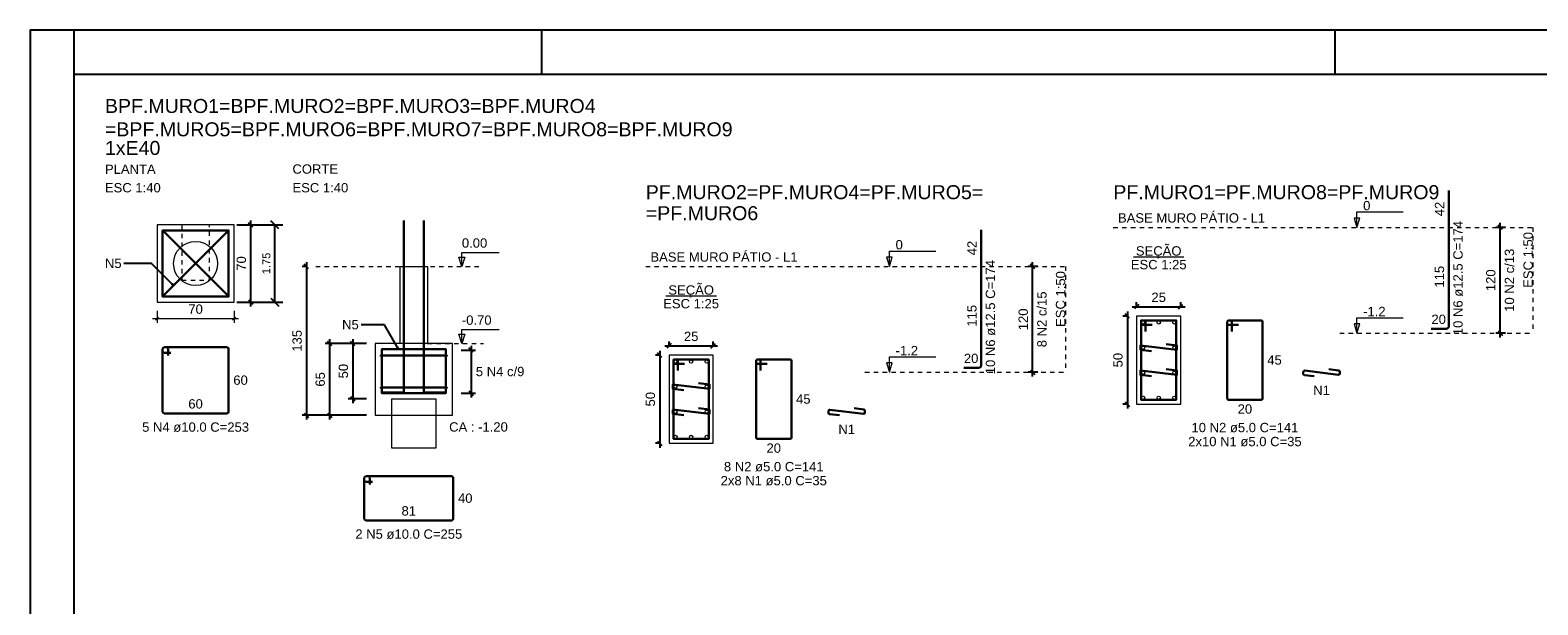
# Model space of a CAD drawing. Header units: millimetres. Extents: x 10 to 1250, y -62 to 528.
# Tile 128 of 256: x 233 to 267, y 115 to 128. Entities that reach past the tile are written whole.
import ezdxf

# ---------------------------------------------------------------- set-up
doc = ezdxf.new("R2010")
doc.units = ezdxf.units.MM
doc.header["$LTSCALE"] = 0.05
doc.linetypes.add('DOT', pattern=[6.35, 0, -6.35])
doc.linetypes.add('ESTILO_TQS_0002', pattern=[0.4, 0.1, -0.3])
for name, color, linetype, lineweight in [('Descrição da armadura', 7, 'Continuous', 5), ('DT-Barras na forma', 2, 'Continuous', 30), ('DT-Barras no corte', 5, 'Continuous', 5), ('DT-Barras rebatidas', 2, 'Continuous', 30), ('DT-Cotas', 9, 'Continuous', 5), ('DT-Forma', 5, 'Continuous', 5), ('DT-Pontilhado', 9, 'DOT', 5), ('DT-Textos', 7, 'Continuous', 5), ('DT-Título', 3, 'Continuous', 20), ('Textos armaduras', 7, 'Continuous', 5)]:
    doc.layers.add(name, color=color, linetype=linetype, lineweight=lineweight)
doc.layers.add('FOLHA_PADRÃO', color=7, linetype='Continuous')
doc.styles.add('Arial', font='arial.ttf')
doc.styles.get("Standard").update_dxf_attribs({"font": 'arial.ttf'})
doc.dimstyles.get("Standard").update_dxf_attribs({"dimtxt": 0.18, "dimasz": 0.18, "dimexe": 0.18, "dimexo": 0.0625, "dimgap": 0.1, "dimtad": 1, "dimzin": 0, "dimdsep": 46, "dimtxsty": 'Standard', "dimblk": 'OBLIQUE', "dimcen": 0.1, "dimadec": 0, "dimazin": 0, "dimtfac": 1, "dimtofl": 0, "dimtmove": 0, "dimatfit": 3, "dimldrblk": 'OBLIQUE', "dimfxl": 1, "dimtolj": 1, "dimtzin": 0, "dimarcsym": 1})
doc.dimstyles.new('UM_25.000000', dxfattribs={"dimtxt": 0.18, "dimasz": 0.1, "dimexe": 0.1, "dimexo": 0.2, "dimgap": 0, "dimtad": 1, "dimtih": 1, "dimtoh": 1, "dimdec": 1, "dimlfac": 25, "dimzin": 0, "dimdsep": 46, "dimtxsty": 'Standard', "dimcen": 0.09, "dimdle": 0.1, "dimadec": 1, "dimazin": 2, "dimtfac": 1, "dimtdec": 4, "dimtofl": 0, "dimtmove": 0, "dimatfit": 3, "dimfxl": 1, "dimtolj": 1, "dimarcsym": 0})
doc.dimstyles.new('UM_40.000000', dxfattribs={"dimtxt": 0.18, "dimasz": 0.1, "dimexe": 0.1, "dimexo": 0.2, "dimgap": 0, "dimtad": 1, "dimtih": 1, "dimtoh": 1, "dimdec": 1, "dimlfac": 40, "dimzin": 0, "dimdsep": 46, "dimtxsty": 'Standard', "dimcen": 0.09, "dimdle": 0.1, "dimadec": 1, "dimazin": 2, "dimtfac": 1, "dimtdec": 4, "dimtofl": 0, "dimtmove": 0, "dimatfit": 3, "dimfxl": 1, "dimtolj": 1, "dimarcsym": 0})
doc.dimstyles.new('UM_50.000000', dxfattribs={"dimtxt": 0.18, "dimasz": 0.1, "dimexe": 0.1, "dimexo": 0.2, "dimgap": 0.1, "dimtad": 1, "dimdec": 1, "dimlfac": 50, "dimzin": 0, "dimdsep": 46, "dimtxsty": 'Standard', "dimblk": 'OBLIQUE', "dimcen": 0.09, "dimdle": 0.1, "dimadec": 1, "dimazin": 2, "dimtfac": 1, "dimtdec": 1, "dimtofl": 0, "dimtmove": 0, "dimatfit": 3, "dimldrblk": 'OBLIQUE', "dimfxl": 1, "dimtolj": 1, "dimarcsym": 1})

# ---------------------------------------------------------------- blocks, each defined once
blk = doc.blocks.new('_Oblique')
at = {"color": 0, "linetype": 'ByBlock', "lineweight": -2}
blk.add_line((-0.5, -0.5), (0.5, 0.5), dxfattribs=at)
blk = doc.blocks.new('*D672')
at = {"layer": 'Defpoints', "color": 0, "transparency": 16777216}
for p in [(247.624, 120.558), (247.412, 118.558), (247.624, 118.558)]:
    blk.add_point(p, dxfattribs=at)
at = {"layer": 'DT-Cotas', "color": 0, "lineweight": -2, "transparency": 16777216}
for p, q in [((247.424, 120.558), (247.312, 120.558)), ((247.412, 120.658), (247.412, 118.458)), ((247.424, 118.558), (247.312, 118.558))]:
    blk.add_line(p, q, dxfattribs=at)
at = {"layer": 'DT-Cotas', "color": 0, "lineweight": -2, "transparency": 16777216, "xscale": 0.1, "yscale": 0.1, "zscale": 0.1}
for p, rotation in [((247.412, 120.558), 90), ((247.412, 118.558), 270)]:
    blk.add_blockref('_Oblique', p, dxfattribs=dict(at, rotation=rotation))
at = {"layer": 'DT-Cotas', "transparency": 16777216, "insert": (247.2, 119.558), "char_height": 0.2118, "attachment_point": 5, "rotation": 90, "style": 'Arial'}
blk.add_mtext('\\A1;50', dxfattribs=at)
blk = doc.blocks.new('*D673')
at = {"layer": 'Defpoints', "color": 0, "transparency": 16777216}
for p in [(248.624, 120.77), (247.624, 120.558), (248.624, 120.558)]:
    blk.add_point(p, dxfattribs=at)
at = {"layer": 'DT-Cotas', "color": 0, "lineweight": -2, "transparency": 16777216}
for p, q in [((247.524, 120.77), (248.724, 120.77)), ((247.624, 120.758), (247.624, 120.87)), ((248.624, 120.758), (248.624, 120.87))]:
    blk.add_line(p, q, dxfattribs=at)
at = {"layer": 'DT-Cotas', "color": 0, "lineweight": -2, "transparency": 16777216, "xscale": 0.1, "yscale": 0.1, "zscale": 0.1, "rotation": 180}
blk.add_blockref('_Oblique', (247.624, 120.77), dxfattribs=at)
at = {"layer": 'DT-Cotas', "color": 0, "lineweight": -2, "transparency": 16777216, "xscale": 0.1, "yscale": 0.1, "zscale": 0.1}
blk.add_blockref('_Oblique', (248.624, 120.77), dxfattribs=at)
at = {"layer": 'DT-Cotas', "transparency": 16777216, "insert": (248.124, 120.982), "char_height": 0.2118, "attachment_point": 5, "rotation": 0.0057, "style": 'Arial'}
blk.add_mtext('\\A1;25', dxfattribs=at)
blk = doc.blocks.new('*D674')
at = {"layer": 'Defpoints', "color": 0, "transparency": 16777216}
for p in [(255.872, 122.57), (256.19, 122.57), (256.19, 120.17)]:
    blk.add_point(p, dxfattribs=at)
at = {"layer": 'DT-Cotas', "color": 0, "lineweight": -2, "transparency": 16777216}
for p, q in [((255.99, 122.57), (255.772, 122.57)), ((255.872, 120.07), (255.872, 122.67)), ((255.99, 120.17), (255.772, 120.17))]:
    blk.add_line(p, q, dxfattribs=at)
at = {"layer": 'DT-Cotas', "color": 0, "lineweight": -2, "transparency": 16777216, "xscale": 0.1, "yscale": 0.1, "zscale": 0.1}
for p, rotation in [((255.872, 122.57), 90), ((255.872, 120.17), 270)]:
    blk.add_blockref('_Oblique', p, dxfattribs=dict(at, rotation=rotation))
blk = doc.blocks.new('*D675')
at = {"layer": 'Defpoints', "color": 0, "transparency": 16777216}
for p in [(255.872, 122.57), (256.19, 122.57), (256.19, 120.17)]:
    blk.add_point(p, dxfattribs=at)
at = {"layer": 'DT-Cotas', "color": 0, "lineweight": -2, "transparency": 16777216}
for p, q in [((255.99, 122.57), (255.772, 122.57)), ((255.872, 120.07), (255.872, 122.67)), ((255.99, 120.17), (255.772, 120.17))]:
    blk.add_line(p, q, dxfattribs=at)
at = {"layer": 'DT-Cotas', "color": 0, "lineweight": -2, "transparency": 16777216, "xscale": 0.1, "yscale": 0.1, "zscale": 0.1}
for p, rotation in [((255.872, 122.57), 90), ((255.872, 120.17), 270)]:
    blk.add_blockref('_Oblique', p, dxfattribs=dict(at, rotation=rotation))
blk = doc.blocks.new('*D679')
at = {"layer": 'Defpoints', "color": 0, "transparency": 16777216}
for p in [(258.231, 121.445), (258.02, 119.445), (258.231, 119.445)]:
    blk.add_point(p, dxfattribs=at)
at = {"layer": 'DT-Cotas', "color": 0, "lineweight": -2, "transparency": 16777216}
for p, q in [((258.031, 121.445), (257.92, 121.445)), ((258.02, 121.545), (258.02, 119.345)), ((258.031, 119.445), (257.92, 119.445))]:
    blk.add_line(p, q, dxfattribs=at)
at = {"layer": 'DT-Cotas', "color": 0, "lineweight": -2, "transparency": 16777216, "xscale": 0.1, "yscale": 0.1, "zscale": 0.1}
for p, rotation in [((258.02, 121.445), 90), ((258.02, 119.445), 270)]:
    blk.add_blockref('_Oblique', p, dxfattribs=dict(at, rotation=rotation))
at = {"layer": 'DT-Cotas', "transparency": 16777216, "insert": (257.808, 120.445), "char_height": 0.2118, "attachment_point": 5, "rotation": 90, "style": 'Arial'}
blk.add_mtext('\\A1;50', dxfattribs=at)
blk = doc.blocks.new('*D680')
at = {"layer": 'Defpoints', "color": 0, "transparency": 16777216}
for p in [(258.231, 121.445), (259.231, 121.657), (259.231, 121.445)]:
    blk.add_point(p, dxfattribs=at)
at = {"layer": 'DT-Cotas', "color": 0, "lineweight": -2, "transparency": 16777216}
for p, q in [((258.131, 121.657), (259.331, 121.657)), ((258.231, 121.645), (258.231, 121.757)), ((259.231, 121.645), (259.231, 121.757))]:
    blk.add_line(p, q, dxfattribs=at)
at = {"layer": 'DT-Cotas', "color": 0, "lineweight": -2, "transparency": 16777216, "xscale": 0.1, "yscale": 0.1, "zscale": 0.1, "rotation": 180}
blk.add_blockref('_Oblique', (258.231, 121.657), dxfattribs=at)
at = {"layer": 'DT-Cotas', "color": 0, "lineweight": -2, "transparency": 16777216, "xscale": 0.1, "yscale": 0.1, "zscale": 0.1}
blk.add_blockref('_Oblique', (259.231, 121.657), dxfattribs=at)
at = {"layer": 'DT-Cotas', "transparency": 16777216, "insert": (258.731, 121.869), "char_height": 0.2118, "attachment_point": 5, "rotation": 0.0057, "style": 'Arial'}
blk.add_mtext('\\A1;25', dxfattribs=at)
blk = doc.blocks.new('*D681')
at = {"layer": 'Defpoints', "color": 0, "transparency": 16777216}
for p in [(266.48, 123.457), (266.798, 123.457), (266.798, 121.057)]:
    blk.add_point(p, dxfattribs=at)
at = {"layer": 'DT-Cotas', "color": 0, "lineweight": -2, "transparency": 16777216}
for p, q in [((266.48, 120.957), (266.48, 123.557)), ((266.598, 123.457), (266.38, 123.457)), ((266.598, 121.057), (266.38, 121.057))]:
    blk.add_line(p, q, dxfattribs=at)
at = {"layer": 'DT-Cotas', "color": 0, "lineweight": -2, "transparency": 16777216, "xscale": 0.1, "yscale": 0.1, "zscale": 0.1}
for p, rotation in [((266.48, 123.457), 90), ((266.48, 121.057), 270)]:
    blk.add_blockref('_Oblique', p, dxfattribs=dict(at, rotation=rotation))
blk = doc.blocks.new('*D682')
at = {"layer": 'Defpoints', "color": 0, "transparency": 16777216}
for p in [(266.48, 123.457), (266.798, 123.457), (266.798, 121.057)]:
    blk.add_point(p, dxfattribs=at)
at = {"layer": 'DT-Cotas', "color": 0, "lineweight": -2, "transparency": 16777216}
for p, q in [((266.48, 120.957), (266.48, 123.557)), ((266.598, 123.457), (266.38, 123.457)), ((266.598, 121.057), (266.38, 121.057))]:
    blk.add_line(p, q, dxfattribs=at)
at = {"layer": 'DT-Cotas', "color": 0, "lineweight": -2, "transparency": 16777216, "xscale": 0.1, "yscale": 0.1, "zscale": 0.1}
for p, rotation in [((266.48, 123.457), 90), ((266.48, 121.057), 270)]:
    blk.add_blockref('_Oblique', p, dxfattribs=dict(at, rotation=rotation))
blk = doc.blocks.new('*D683')
at = {"layer": 'Defpoints', "color": 0, "transparency": 16777216}
for p in [(237.756, 123.513), (238.131, 123.513), (237.756, 121.763)]:
    blk.add_point(p, dxfattribs=at)
at = {"layer": 'DT-Cotas', "color": 0, "lineweight": -2, "transparency": 16777216}
for p, q in [((237.956, 123.513), (238.231, 123.513)), ((238.131, 121.663), (238.131, 123.613)), ((237.956, 121.763), (238.231, 121.763))]:
    blk.add_line(p, q, dxfattribs=at)
at = {"layer": 'DT-Cotas', "color": 0, "lineweight": -2, "transparency": 16777216, "xscale": 0.1, "yscale": 0.1, "zscale": 0.1}
for p, rotation in [((238.131, 123.513), 90), ((238.131, 121.763), 270)]:
    blk.add_blockref('_Oblique', p, dxfattribs=dict(at, rotation=rotation))
at = {"layer": 'DT-Cotas', "transparency": 16777216, "insert": (237.92, 122.638), "char_height": 0.2118, "attachment_point": 5, "rotation": 90, "style": 'Arial'}
blk.add_mtext('\\A1;70', dxfattribs=at)
blk = doc.blocks.new('*D684')
at = {"layer": 'Defpoints', "color": 0, "transparency": 16777216}
for p in [(240.958, 120.82), (240.446, 119.57), (240.958, 119.57)]:
    blk.add_point(p, dxfattribs=at)
at = {"layer": 'DT-Cotas', "color": 0, "lineweight": -2, "transparency": 16777216}
for p, q in [((240.758, 120.82), (240.346, 120.82)), ((240.446, 120.92), (240.446, 119.47)), ((240.758, 119.57), (240.346, 119.57))]:
    blk.add_line(p, q, dxfattribs=at)
at = {"layer": 'DT-Cotas', "color": 0, "lineweight": -2, "transparency": 16777216, "xscale": 0.1, "yscale": 0.1, "zscale": 0.1}
for p, rotation in [((240.446, 120.82), 90), ((240.446, 119.57), 270)]:
    blk.add_blockref('_Oblique', p, dxfattribs=dict(at, rotation=rotation))
at = {"layer": 'DT-Cotas', "transparency": 16777216, "insert": (240.235, 120.195), "char_height": 0.2118, "attachment_point": 5, "rotation": 90, "style": 'Arial'}
blk.add_mtext('\\A1;50', dxfattribs=at)
blk = doc.blocks.new('*D685')
at = {"layer": 'Defpoints', "color": 0, "transparency": 16777216}
for p in [(240.958, 120.82), (239.921, 119.195), (240.958, 119.195)]:
    blk.add_point(p, dxfattribs=at)
at = {"layer": 'DT-Cotas', "color": 0, "lineweight": -2, "transparency": 16777216}
for p, q in [((240.758, 120.82), (239.821, 120.82)), ((239.921, 120.92), (239.921, 119.095)), ((240.758, 119.195), (239.821, 119.195))]:
    blk.add_line(p, q, dxfattribs=at)
at = {"layer": 'DT-Cotas', "color": 0, "lineweight": -2, "transparency": 16777216, "xscale": 0.1, "yscale": 0.1, "zscale": 0.1}
for p, rotation in [((239.921, 120.82), 90), ((239.921, 119.195), 270)]:
    blk.add_blockref('_Oblique', p, dxfattribs=dict(at, rotation=rotation))
at = {"layer": 'DT-Cotas', "transparency": 16777216, "insert": (239.71, 120.008), "char_height": 0.2118, "attachment_point": 5, "rotation": 90, "style": 'Arial'}
blk.add_mtext('\\A1;65', dxfattribs=at)
blk = doc.blocks.new('*D686')
at = {"layer": 'Defpoints', "color": 0, "transparency": 16777216}
for p in [(239.608, 122.57), (239.396, 119.195), (240.958, 119.195)]:
    blk.add_point(p, dxfattribs=at)
at = {"layer": 'DT-Cotas', "color": 0, "lineweight": -2, "transparency": 16777216}
for p, q in [((239.408, 122.57), (239.296, 122.57)), ((239.396, 122.67), (239.396, 119.095)), ((240.758, 119.195), (239.296, 119.195))]:
    blk.add_line(p, q, dxfattribs=at)
at = {"layer": 'DT-Cotas', "color": 0, "lineweight": -2, "transparency": 16777216, "xscale": 0.1, "yscale": 0.1, "zscale": 0.1}
for p, rotation in [((239.396, 122.57), 90), ((239.396, 119.195), 270)]:
    blk.add_blockref('_Oblique', p, dxfattribs=dict(at, rotation=rotation))
at = {"layer": 'DT-Cotas', "transparency": 16777216, "insert": (239.185, 120.883), "char_height": 0.2118, "attachment_point": 5, "rotation": 90, "style": 'Arial'}
blk.add_mtext('\\A1;135', dxfattribs=at)
blk = doc.blocks.new('*D687')
at = {"layer": 'Defpoints', "color": 0, "transparency": 16777216}
for p in [(242.708, 120.672), (242.708, 119.695), (243.132, 119.695)]:
    blk.add_point(p, dxfattribs=at)
at = {"layer": 'DT-Cotas', "color": 0, "lineweight": -2, "transparency": 16777216}
for p, q in [((243.132, 120.772), (243.132, 119.595)), ((242.908, 120.672), (243.232, 120.672)), ((242.908, 119.695), (243.232, 119.695))]:
    blk.add_line(p, q, dxfattribs=at)
at = {"layer": 'DT-Cotas', "color": 0, "lineweight": -2, "transparency": 16777216, "xscale": 0.1, "yscale": 0.1, "zscale": 0.1}
for p, rotation in [((243.132, 120.672), 90), ((243.132, 119.695), 270)]:
    blk.add_blockref('_Oblique', p, dxfattribs=dict(at, rotation=rotation))
blk = doc.blocks.new('A1')
at = {"layer": 'FOLHA_PADRÃO', "color": 1, "linetype": 'Continuous'}
for points in [[(-84.1, 0), (0, 0), (0, 59.4), (-84.1, 59.4), (-84.1, 0)], [(-83.1, 58.408), (-83.1, 59.4)], [(-72.5, 59.4), (-72.5, 58.408)], [(-54.5, 59.4), (-54.5, 58.408)]]:
    blk.add_lwpolyline(points, dxfattribs=at)
at = {"layer": 'FOLHA_PADRÃO', "color": 6, "linetype": 'Continuous'}
blk.add_lwpolyline([(-83.1, 58.4), (-1, 58.4), (-1, 1), (-83.1, 1), (-83.1, 58.4)], dxfattribs=at)
blk = doc.blocks.new('*D1109')
at = {"color": 0, "lineweight": -2, "ltscale": 0.05, "transparency": 16777216}
for p, q in [((237.819, 123.513), (238.859, 123.513)), ((238.679, 121.763), (238.679, 123.513)), ((237.819, 121.763), (238.859, 121.763))]:
    blk.add_line(p, q, dxfattribs=at)
at = {"layer": 'Defpoints', "color": 0, "ltscale": 0.05, "transparency": 16777216}
for p in [(237.756, 123.513), (238.679, 123.513), (237.756, 121.763)]:
    blk.add_point(p, dxfattribs=at)
at = {"color": 0, "lineweight": -2, "ltscale": 0.05, "transparency": 16777216, "xscale": 0.18, "yscale": 0.18, "zscale": 0.18}
for p, rotation in [((238.679, 123.513), 90), ((238.679, 121.763), 270)]:
    blk.add_blockref('_Oblique', p, dxfattribs=dict(at, rotation=rotation))
at = {"color": 0, "ltscale": 0.05, "transparency": 16777216, "insert": (238.487, 122.638), "char_height": 0.18, "attachment_point": 5, "rotation": 90}
blk.add_mtext('\\A1;1.75', dxfattribs=at)

msp = doc.modelspace()

# ---------------------------------------------------------------- linework, layer by layer
at = {"layer": 'DT-Barras na forma'}
for p, q in [((236.144, 123.3751), (237.619, 121.9001)), ((236.144, 121.9001), (237.619, 123.3751)), ((241.0957, 120.5466), (242.5707, 120.5466)), ((241.0957, 119.8202), (242.5707, 119.8202))]:
    msp.add_line(p, q, dxfattribs=at)
for points in [[(241.6082, 123.6126), (241.6082, 119.7077), (241.1082, 119.7077)], [(242.0582, 123.6126), (242.0582, 119.7077), (242.5582, 119.7077)], [(258.4315, 121.095), (258.4315, 121.345), (258.3315, 121.345), (258.3315, 119.545), (259.1315, 119.545), (259.1315, 121.345), (258.3315, 121.345), (258.3315, 121.245), (258.5815, 121.245)], [(258.8983, 120.8099), (259.1465, 120.78), (259.1465, 120.68), (258.3165, 120.78), (258.3165, 120.68), (258.5647, 120.6501)], [(241.1082, 119.6952), (242.5582, 119.6952), (242.5582, 120.6952), (241.1082, 120.6952), (241.1082, 119.6952)], [(247.824, 120.2081), (247.824, 120.4581), (247.724, 120.4581), (247.724, 118.6581), (248.524, 118.6581), (248.524, 120.4581), (247.724, 120.4581), (247.724, 120.3581), (247.974, 120.3581)], [(258.8983, 120.2399), (259.1465, 120.21), (259.1465, 120.11), (258.3165, 120.21), (258.3165, 120.11), (258.5647, 120.0801)], [(248.2907, 119.923), (248.539, 119.8931), (248.539, 119.7931), (247.709, 119.8931), (247.709, 119.7931), (247.9572, 119.7632)], [(248.2907, 119.353), (248.539, 119.3231), (248.539, 119.2231), (247.709, 119.3231), (247.709, 119.2231), (247.9572, 119.1932)]]:
    msp.add_lwpolyline(points, dxfattribs=at)
msp.add_lwpolyline([(236.1315, 123.3876), (236.1315, 121.8876), (237.6315, 121.8876), (237.6315, 123.3876), (236.1315, 123.3876)], close=True, dxfattribs=at)
for centre, radius in [((236.144, 123.3751), 0.0125), ((237.619, 123.3751), 0.0125), ((236.144, 121.9001), 0.0125), ((237.619, 121.9001), 0.0125), ((241.0957, 120.5466), 0.0125), ((242.5707, 120.5466), 0.0125), ((241.0957, 119.8202), 0.0125), ((242.5707, 119.8202), 0.0125), ((241.1082, 119.6952), 0.000313), ((241.1082, 119.6952), 0.000313)]:
    msp.add_circle(centre, radius, dxfattribs=at)
at = {"layer": 'DT-Barras no corte'}
for centre in [(258.3765, 121.3), (258.7315, 121.3), (259.0865, 121.3), (258.3765, 120.73), (259.0865, 120.73), (247.769, 120.4131), (248.124, 120.4131), (248.479, 120.4131), (258.3765, 120.16), (259.0865, 120.16), (247.769, 119.8431), (248.479, 119.8431), (258.3765, 119.59), (258.7315, 119.59), (259.0865, 119.59), (247.769, 119.2731), (248.479, 119.2731), (247.769, 118.7031), (248.124, 118.7031), (248.479, 118.7031)]:
    msp.add_circle(centre, 0.0375, dxfattribs=at)
at = {"layer": 'DT-Barras rebatidas'}
for p, q in [((265.3151, 123.4571), (265.3151, 124.291)), ((254.7076, 122.5702), (254.7076, 123.4041)), ((265.3151, 121.2196), (265.3151, 123.4571)), ((254.7076, 120.3327), (254.7076, 122.5702)), ((260.2884, 121.315), (260.2884, 119.575)), ((260.2884, 121.315), (260.2884, 121.275)), ((260.3584, 121.345), (260.3184, 121.345)), ((261.0584, 121.345), (260.3184, 121.345)), ((260.3184, 121.245), (260.5384, 121.245)), ((260.3884, 121.095), (260.3884, 121.315)), ((261.0884, 119.575), (261.0884, 121.315)), ((264.9151, 121.1571), (265.2526, 121.1571)), ((236.1315, 120.7001), (236.1315, 119.2751)), ((236.1315, 120.7001), (236.1315, 120.6501)), ((236.219, 120.7376), (236.169, 120.7376)), ((237.594, 120.7376), (236.169, 120.7376)), ((236.169, 120.6126), (236.319, 120.6126)), ((236.2565, 120.5501), (236.2565, 120.7001)), ((237.6315, 119.2751), (237.6315, 120.7001)), ((249.5984, 120.4281), (249.5984, 118.6881)), ((249.5984, 120.4281), (249.5984, 120.3881)), ((249.6684, 120.4581), (249.6284, 120.4581)), ((250.3684, 120.4581), (249.6284, 120.4581)), ((249.6984, 120.2081), (249.6984, 120.4281)), ((250.3984, 118.6881), (250.3984, 120.4281)), ((249.6284, 120.3581), (249.8484, 120.3581)), ((254.3076, 120.2702), (254.6451, 120.2702)), ((262.0105, 120.1761), (262.0105, 120.1366)), ((262.0369, 120.1068), (262.2587, 120.0801)), ((262.8069, 120.114), (262.044, 120.2059)), ((262.5923, 120.2399), (262.814, 120.2131)), ((262.8405, 120.1834), (262.8405, 120.1438)), ((260.3184, 119.545), (261.0584, 119.545)), ((236.169, 119.2376), (237.594, 119.2376)), ((251.238, 119.2892), (251.238, 119.2497)), ((251.2644, 119.2199), (251.4862, 119.1932)), ((252.0344, 119.2271), (251.2716, 119.319)), ((251.8198, 119.353), (252.0416, 119.3263)), ((252.068, 119.2965), (252.068, 119.2569)), ((249.6284, 118.6581), (250.3684, 118.6581)), ((240.7087, 117.7723), (240.7087, 116.8473)), ((240.7087, 117.7723), (240.7087, 117.7223)), ((240.7962, 117.8098), (240.7462, 117.8098)), ((242.6907, 117.8098), (240.7462, 117.8098)), ((240.7462, 117.6848), (240.8962, 117.6848)), ((240.8337, 117.6223), (240.8337, 117.7723)), ((242.7282, 116.8473), (242.7282, 117.7723)), ((240.7462, 116.8098), (242.6907, 116.8098))]:
    msp.add_line(p, q, dxfattribs=at)
for centre, radius, start, end in [((260.3184, 121.315), 0.03, 90, 180), ((260.3184, 121.315), 0.03, 90, 180), ((260.3184, 121.275), 0.03, 180, 270), ((260.3584, 121.315), 0.03, 0, 90), ((261.0584, 121.315), 0.03, 0, 90), ((265.2526, 121.2196), 0.0625, 270, 0), ((236.169, 120.7001), 0.0375, 90, 180), ((236.169, 120.7001), 0.0375, 90, 180), ((236.169, 120.6501), 0.0375, 180, 270), ((236.219, 120.7001), 0.0375, 0, 90), ((237.594, 120.7001), 0.0375, 0, 90), ((249.6284, 120.4281), 0.03, 90, 180), ((249.6284, 120.4281), 0.03, 90, 180), ((249.6684, 120.4281), 0.03, 0, 90), ((250.3684, 120.4281), 0.03, 0, 90), ((249.6284, 120.3881), 0.03, 180, 270), ((254.6451, 120.3327), 0.0625, 270, 0), ((262.0405, 120.1761), 0.03, 83.13001, 180), ((262.0405, 120.1366), 0.03, 180, 263.13001), ((262.8105, 120.1438), 0.03, 263.13001, 0), ((262.8105, 120.1834), 0.03, 0, 83.13001), ((260.3184, 119.575), 0.03, 180, 270), ((261.0584, 119.575), 0.03, 270, 0), ((236.169, 119.2751), 0.0375, 180, 270), ((237.594, 119.2751), 0.0375, 270, 0), ((251.268, 119.2892), 0.03, 83.13001, 180), ((251.268, 119.2497), 0.03, 180, 263.13001), ((252.038, 119.2569), 0.03, 263.13001, 0), ((252.038, 119.2965), 0.03, 0, 83.13001), ((249.6284, 118.6881), 0.03, 180, 270), ((250.3684, 118.6881), 0.03, 270, 0), ((240.7462, 117.7723), 0.0375, 90, 180), ((240.7462, 117.7723), 0.0375, 90, 180), ((240.7462, 117.7223), 0.0375, 180, 270), ((240.7962, 117.7723), 0.0375, 0, 90), ((242.6907, 117.7723), 0.0375, 0, 90), ((240.7462, 116.8473), 0.0375, 180, 270), ((242.6907, 116.8473), 0.0375, 270, 0)]:
    msp.add_arc(centre, radius, start, end, dxfattribs=at)
at = {"layer": 'DT-Cotas'}
for p, q in [((236.0065, 121.5626), (236.0065, 121.2876)), ((237.7565, 121.5626), (237.7565, 121.2876)), ((235.9065, 121.3876), (237.8565, 121.3876)), ((236.0419, 121.423), (235.9711, 121.3522)), ((237.7919, 121.423), (237.7211, 121.3522))]:
    msp.add_line(p, q, dxfattribs=at)
at = {"layer": 'DT-Forma'}
for points in [[(236.0065, 123.5126), (236.0065, 121.7626), (237.7565, 121.7626), (237.7565, 123.5126), (236.0065, 123.5126)], [(241.5207, 120.8202), (241.5207, 122.5702), (242.1457, 122.5702), (242.1457, 120.8202), (241.5207, 120.8202)], [(258.2315, 119.445), (259.2315, 119.445), (259.2315, 121.445), (258.2315, 121.445), (258.2315, 119.445)], [(240.9582, 120.8202), (240.9582, 119.1952), (242.7082, 119.1952), (242.7082, 120.8202), (240.9582, 120.8202)], [(247.624, 118.5581), (248.624, 118.5581), (248.624, 120.5581), (247.624, 120.5581), (247.624, 118.5581)], [(241.3332, 118.4452), (241.3332, 119.5702), (242.3332, 119.5702), (242.3332, 118.4452), (241.3332, 118.4452)]]:
    msp.add_lwpolyline(points, close=True, dxfattribs=at)
at = {"layer": 'DT-Forma', "linetype": 'ESTILO_TQS_0002'}
msp.add_lwpolyline([(237.195, 123.513), (236.57, 123.513), (236.57, 122.263), (237.195, 122.263), (237.195, 123.513)], close=True, dxfattribs=at)
at = {"layer": 'DT-Forma'}
msp.add_circle((236.8815, 122.6376), 0.5, dxfattribs=at)
at = {"layer": 'DT-Pontilhado', "ltscale": 0.2}
for p, q in [((257.702, 123.4571), (267.2213, 123.4571)), ((267.2213, 123.4571), (267.2213, 121.0571)), ((239.6082, 122.5702), (243.3082, 122.5702)), ((247.0945, 122.5702), (256.6138, 122.5702)), ((256.6138, 122.5702), (256.6138, 120.1702)), ((242.1457, 120.8202), (243.4165, 120.8202)), ((262.8405, 121.0571), (267.2213, 121.0571)), ((252.068, 120.1702), (256.6138, 120.1702))]:
    msp.add_line(p, q, dxfattribs=at)
at = {"layer": 'DT-Textos'}
for p, q in [((258.1592, 122.7899), (259.3037, 122.7899)), ((247.5517, 121.903), (248.6962, 121.903))]:
    msp.add_line(p, q, dxfattribs=at)
for points in [[(263.2297, 123.4571), (263.2932, 123.6689), (263.1661, 123.6689), (263.2297, 123.4571), (263.2297, 123.8071), (264.2797, 123.8071)], [(242.9223, 122.5702), (242.9223, 122.8879), (243.7695, 122.8879)], [(252.6222, 122.5702), (252.6857, 122.782), (252.5586, 122.782), (252.6222, 122.5702), (252.6222, 122.9202), (253.6722, 122.9202)], [(242.9223, 120.8202), (242.9223, 121.1379), (243.7695, 121.1379)], [(263.2297, 121.0571), (263.2932, 121.2689), (263.1661, 121.2689), (263.2297, 121.0571), (263.2297, 121.4071), (264.2797, 121.4071)], [(252.6222, 120.1702), (252.6857, 120.382), (252.5586, 120.382), (252.6222, 120.1702), (252.6222, 120.5202), (253.6722, 120.5202)]]:
    msp.add_lwpolyline(points, dxfattribs=at)
for points in [[(242.9929, 122.782), (242.9223, 122.5702), (242.8517, 122.782), (242.9929, 122.782)], [(242.9929, 121.032), (242.9223, 120.8202), (242.8517, 121.032), (242.9929, 121.032)]]:
    msp.add_lwpolyline(points, close=True, dxfattribs=at)

# ---------------------------------------------------------------- block references
msp.add_blockref('A1', (317.228, 68.5322))
msp.add_blockref('A1', (317.228, 68.5322))

# ---------------------------------------------------------------- texts
at = {"layer": 'Descrição da armadura', "linetype": 'Continuous', "char_height": 0.2118, "attachment_point": 8, "rotation": 90, "line_spacing_factor": 0.798, "style": 'Arial'}
for s, insert, width in [('10 N6 ø12.5 C=174', (265.6328, 122.3071), 5.194653), ('10 N2 c/13', (266.7977, 122.2571), 2.869342), ('10 N6 ø12.5 C=174', (255.0253, 121.4202), 5.194653), ('8 N2 c/15', (256.1902, 121.3702), 2.539389)]:
    msp.add_mtext(s, dxfattribs=dict(at, insert=insert, width=width))
at = {"layer": 'Descrição da armadura', "linetype": 'Continuous', "char_height": 0.2118, "attachment_point": 8, "line_spacing_factor": 0.798, "style": 'Arial'}
for s, insert, width in [('5 N4 c/9', (243.7901, 120.0775), 2.182102), ('N1', (262.4255, 119.6565), 0.758398), ('5 N4 ø10.0 C=253', (236.8815, 118.814), 4.8647), ('N1', (251.653, 118.7696), 0.758398), ('10 N2 ø5.0 C=141', (260.6884, 118.8037), 4.8647), ('2x10 N1 ø5.0 C=35', (260.6884, 118.486), 5.097485), ('8 N2 ø5.0 C=141', (249.9984, 117.9168), 4.534748), ('2x8 N1 ø5.0 C=35', (249.9984, 117.5991), 4.771614), ('2 N5 ø10.0 C=255', (241.7185, 116.3862), 4.8647)]:
    msp.add_mtext(s, dxfattribs=dict(at, insert=insert, width=width))
at = {"layer": 'DT-Cotas', "linetype": 'Continuous', "char_height": 0.2118, "line_spacing_factor": 0.798, "style": 'Arial'}
for s, insert, width, attachment_point in [('N5', (235.2035, 122.5317), 0.758398, 9), ('70', (236.8815, 121.4935), 0.651741, 8), ('N5', (240.583, 121.1396), 0.758398, 9)]:
    msp.add_mtext(s, dxfattribs=dict(at, insert=insert, width=width, attachment_point=attachment_point))
at = {"layer": 'DT-Cotas', "linetype": 'Continuous', "char_height": 0.2118, "width": 0.989858, "attachment_point": 8, "rotation": 90, "line_spacing_factor": 0.798, "style": 'Arial'}
for insert in [(266.3741, 122.2571), (255.7666, 121.3702)]:
    msp.add_mtext('120', dxfattribs=dict(at, insert=insert))
at = {"layer": 'DT-Textos', "attachment_point": 7, "line_spacing_factor": 0.798, "style": 'Arial'}
for s, insert, char_height, width in [('1xE40', (234.8243, 125.0952), 0.3177, 2.768993), ('PLANTA', (234.8243, 124.6716), 0.2118, 2.279377), ('CORTE', (239.0787, 124.6716), 0.2118, 2.050781), ('ESC 1:40', (234.8243, 124.248), 0.2118, 2.507973), ('ESC 1:40', (239.0787, 124.248), 0.2118, 2.507973), ('0', (263.3697, 123.8421), 0.2118, 0.325871), ('0.00', (242.9223, 122.9938), 0.2118, 1.140404), ('0', (252.7622, 122.9552), 0.2118, 0.325871), ('-0.70', (242.9223, 121.2438), 0.2118, 1.335526), ('-1.2', (263.3697, 121.4421), 0.2118, 1.009655), ('-1.2', (252.7622, 120.5552), 0.2118, 1.009655), ('CA : -1.20', (242.6332, 118.8202), 0.2118, 2.637863)]:
    msp.add_mtext(s, dxfattribs=dict(at, insert=insert, char_height=char_height, width=width))
at = {"layer": 'DT-Textos', "linetype": 'Continuous', "char_height": 0.2118, "line_spacing_factor": 0.798, "style": 'Arial'}
for s, insert, width, attachment_point in [('BASE MURO PÁTIO - L1', (257.8079, 123.563), 6.609535, 7), ('BASE MURO PÁTIO - L1', (247.2004, 122.6761), 6.609535, 7), ('SEÇÃO', (258.7314, 122.752), 2.051353, 8), ('ESC 1:25', (258.7315, 122.504), 2.507973, 8), ('SEÇÃO', (248.1243, 121.865), 2.051353, 8), ('ESC 1:25', (248.124, 121.6171), 2.507973, 8)]:
    msp.add_mtext(s, dxfattribs=dict(at, insert=insert, width=width, attachment_point=attachment_point))
at = {"layer": 'DT-Textos', "linetype": 'Continuous', "char_height": 0.2118, "width": 2.507973, "attachment_point": 9, "rotation": 90, "line_spacing_factor": 0.798, "style": 'Arial'}
for insert in [(267.2213, 123.3512), (256.6138, 122.4643)]:
    msp.add_mtext('ESC 1:50', dxfattribs=dict(at, insert=insert))
at = {"layer": 'DT-Título', "char_height": 0.3177, "attachment_point": 7, "line_spacing_factor": 0.798, "style": 'Arial'}
for s, insert, width in [('BPF.MURO1=BPF.MURO2=BPF.MURO3=BPF.MURO4', (234.8243, 126.0483), 24.499893), ('=BPF.MURO5=BPF.MURO6=BPF.MURO7=BPF.MURO8=BPF.MURO9', (234.8243, 125.5188), 31.337738)]:
    msp.add_mtext(s, dxfattribs=dict(at, insert=insert, width=width))
at = {"layer": 'DT-Título', "linetype": 'Continuous', "char_height": 0.3177, "attachment_point": 7, "line_spacing_factor": 0.798, "style": 'Arial'}
for s, insert, width in [('PF.MURO2=PF.MURO4=PF.MURO5=', (247.0945, 124.0925), 16.848564), ('PF.MURO1=PF.MURO8=PF.MURO9', (257.702, 124.0925), 16.278267), ('=PF.MURO6', (247.0945, 123.6159), 5.616188)]:
    msp.add_mtext(s, dxfattribs=dict(at, insert=insert, width=width))
at = {"layer": 'Textos armaduras', "linetype": 'Continuous', "char_height": 0.2118, "attachment_point": 7, "rotation": 90, "line_spacing_factor": 0.798, "style": 'Arial'}
for s, insert, width in [('42', (265.2092, 123.7091), 0.659905), ('42', (254.6017, 122.8222), 0.659905), ('115', (265.2092, 122.0908), 0.989858), ('115', (254.6017, 121.204), 0.989858)]:
    msp.add_mtext(s, dxfattribs=dict(at, insert=insert, width=width))
at = {"layer": 'Textos armaduras', "linetype": 'Continuous', "char_height": 0.2118, "width": 0.659905, "attachment_point": 7, "line_spacing_factor": 0.798, "style": 'Arial'}
for s, insert in [('20', (264.9188, 121.263)), ('20', (254.3113, 120.3761)), ('45', (261.1943, 120.3391)), ('60', (237.7374, 119.8817)), ('45', (250.5043, 119.4522)), ('60', (236.7165, 119.3435)), ('20', (260.5234, 119.2273)), ('20', (249.8334, 118.3404)), ('40', (242.8341, 117.2039)), ('81', (241.5535, 116.9157))]:
    msp.add_mtext(s, dxfattribs=dict(at, insert=insert))

# ---------------------------------------------------------------- dimensions: what is measured, and where the dimension line sits
at = {"ltscale": 0.05}
dim = msp.add_linear_dim(base=(238.6793, 123.5126), p1=(237.7565, 121.7626), p2=(237.7565, 123.5126), angle=90, dimstyle='Standard', dxfattribs=at)
dim.commit()
dim.dimension.update_dxf_attribs({"geometry": '*D1109', "text_midpoint": (238.4874, 122.6376)})
at = {"layer": 'DT-Cotas'}
for base, p1, p2, dimstyle, override, picture, middle in [((238.1315, 123.5126), (237.7565, 121.7626), (237.7565, 123.5126), 'UM_40.000000', {"dimtxt": 0.2118, "dimasz": 0.1, "dimexe": 0.1, "dimexo": 0.2, "dimtad": 1, "dimtih": 0, "dimtoh": 0, "dimdec": 1, "dimlfac": 40, "dimzin": 8, "dimtxsty": 'Arial', "dimblk": 'Oblique', "dimblk1": 'Oblique', "dimblk2": 'Oblique', "dimsah": 1, "dimdle": 0.1, "dimse1": 0, "dimse2": 0, "dimclrt": 256, "dimadec": 1, "dimazin": 3, "dimtmove": 2, "dimldrblk": 'Oblique'}, '*D683', (237.9197, 122.6376)), ((239.3964, 119.1952), (239.6082, 122.5702), (240.9582, 119.1952), 'UM_40.000000', {"dimtxt": 0.2118, "dimasz": 0.1, "dimexe": 0.1, "dimexo": 0.2, "dimtad": 1, "dimtih": 0, "dimtoh": 0, "dimdec": 1, "dimlfac": 40, "dimzin": 8, "dimtxsty": 'Arial', "dimblk": 'Oblique', "dimblk1": 'Oblique', "dimblk2": 'Oblique', "dimsah": 1, "dimdle": 0.1, "dimse1": 0, "dimse2": 0, "dimclrt": 256, "dimadec": 1, "dimazin": 3, "dimtmove": 2, "dimldrblk": 'Oblique'}, '*D686', (239.1846, 120.8827)), ((258.0197, 119.445), (258.2315, 121.445), (258.2315, 119.445), 'UM_25.000000', {"dimtxt": 0.2118, "dimasz": 0.1, "dimexe": 0.1, "dimexo": 0.2, "dimtad": 1, "dimtih": 0, "dimtoh": 0, "dimdec": 1, "dimlfac": 25, "dimzin": 8, "dimtxsty": 'Arial', "dimblk": 'Oblique', "dimblk1": 'Oblique', "dimblk2": 'Oblique', "dimsah": 1, "dimdle": 0.1, "dimse1": 0, "dimse2": 0, "dimclrt": 256, "dimadec": 1, "dimazin": 3, "dimtmove": 2, "dimldrblk": 'Oblique'}, '*D679', (257.8079, 120.445)), ((239.9214, 119.1952), (240.9582, 120.8202), (240.9582, 119.1952), 'UM_40.000000', {"dimtxt": 0.2118, "dimasz": 0.1, "dimexe": 0.1, "dimexo": 0.2, "dimtad": 1, "dimtih": 0, "dimtoh": 0, "dimdec": 1, "dimlfac": 40, "dimzin": 8, "dimtxsty": 'Arial', "dimblk": 'Oblique', "dimblk1": 'Oblique', "dimblk2": 'Oblique', "dimsah": 1, "dimdle": 0.1, "dimse1": 0, "dimse2": 0, "dimclrt": 256, "dimadec": 1, "dimazin": 3, "dimtmove": 2, "dimldrblk": 'Oblique'}, '*D685', (239.7096, 120.0077)), ((240.4464, 119.5702), (240.9582, 120.8202), (240.9582, 119.5702), 'UM_40.000000', {"dimtxt": 0.2118, "dimasz": 0.1, "dimexe": 0.1, "dimexo": 0.2, "dimtad": 1, "dimtih": 0, "dimtoh": 0, "dimdec": 1, "dimlfac": 40, "dimzin": 8, "dimtxsty": 'Arial', "dimblk": 'Oblique', "dimblk1": 'Oblique', "dimblk2": 'Oblique', "dimsah": 1, "dimdle": 0.1, "dimse1": 0, "dimse2": 0, "dimclrt": 256, "dimadec": 1, "dimazin": 3, "dimtmove": 2, "dimldrblk": 'Oblique'}, '*D684', (240.2346, 120.1952)), ((247.4122, 118.5581), (247.624, 120.5581), (247.624, 118.5581), 'UM_25.000000', {"dimtxt": 0.2118, "dimasz": 0.1, "dimexe": 0.1, "dimexo": 0.2, "dimtad": 1, "dimtih": 0, "dimtoh": 0, "dimdec": 1, "dimlfac": 25, "dimzin": 8, "dimtxsty": 'Arial', "dimblk": 'Oblique', "dimblk1": 'Oblique', "dimblk2": 'Oblique', "dimsah": 1, "dimdle": 0.1, "dimse1": 0, "dimse2": 0, "dimclrt": 256, "dimadec": 1, "dimazin": 3, "dimtmove": 2, "dimldrblk": 'Oblique'}, '*D672', (247.2004, 119.5581))]:
    dim = msp.add_linear_dim(base=base, p1=p1, p2=p2, angle=90, dimstyle=dimstyle, override=override, dxfattribs=at)
    dim.commit()
    dim.dimension.update_dxf_attribs({"geometry": picture, "text_midpoint": middle, "dimtype": 160, "text_rotation": 90})
for base, p1, p2, dimstyle, override, picture, middle in [((266.48, 123.4571), (266.7977, 121.0571), (266.7977, 123.4571), 'UM_50.000000', {"dimtxt": 0.2118, "dimasz": 0.1, "dimexe": 0.1, "dimexo": 0.2, "dimtad": 1, "dimtih": 0, "dimtoh": 0, "dimdec": 1, "dimlfac": 50, "dimzin": 8, "dimtxsty": 'Arial', "dimblk": 'Oblique', "dimblk1": 'Oblique', "dimblk2": 'Oblique', "dimsah": 1, "dimdle": 0.1, "dimse1": 0, "dimse2": 0, "dimclrt": 256, "dimadec": 1, "dimazin": 3, "dimtmove": 2, "dimldrblk": 'Oblique'}, '*D681', (266.2682, 122.2571)), ((266.48, 123.4571), (266.7977, 121.0571), (266.7977, 123.4571), 'UM_50.000000', {"dimtxt": 0.2118, "dimasz": 0.1, "dimexe": 0.1, "dimexo": 0.2, "dimtad": 1, "dimtih": 0, "dimtoh": 0, "dimdec": 1, "dimlfac": 50, "dimzin": 8, "dimtxsty": 'Arial', "dimblk": 'Oblique', "dimblk1": 'Oblique', "dimblk2": 'Oblique', "dimsah": 1, "dimdle": 0.1, "dimse1": 0, "dimse2": 0, "dimclrt": 256, "dimadec": 1, "dimazin": 3, "dimtmove": 2, "dimldrblk": 'Oblique'}, '*D682', (266.2682, 122.2571)), ((255.8725, 122.5702), (256.1902, 120.1702), (256.1902, 122.5702), 'UM_50.000000', {"dimtxt": 0.2118, "dimasz": 0.1, "dimexe": 0.1, "dimexo": 0.2, "dimtad": 1, "dimtih": 0, "dimtoh": 0, "dimdec": 1, "dimlfac": 50, "dimzin": 8, "dimtxsty": 'Arial', "dimblk": 'Oblique', "dimblk1": 'Oblique', "dimblk2": 'Oblique', "dimsah": 1, "dimdle": 0.1, "dimse1": 0, "dimse2": 0, "dimclrt": 256, "dimadec": 1, "dimazin": 3, "dimtmove": 2, "dimldrblk": 'Oblique'}, '*D674', (255.6607, 121.3702)), ((255.8725, 122.5702), (256.1902, 120.1702), (256.1902, 122.5702), 'UM_50.000000', {"dimtxt": 0.2118, "dimasz": 0.1, "dimexe": 0.1, "dimexo": 0.2, "dimtad": 1, "dimtih": 0, "dimtoh": 0, "dimdec": 1, "dimlfac": 50, "dimzin": 8, "dimtxsty": 'Arial', "dimblk": 'Oblique', "dimblk1": 'Oblique', "dimblk2": 'Oblique', "dimsah": 1, "dimdle": 0.1, "dimse1": 0, "dimse2": 0, "dimclrt": 256, "dimadec": 1, "dimazin": 3, "dimtmove": 2, "dimldrblk": 'Oblique'}, '*D675', (255.6607, 121.3702)), ((243.1318, 119.6952), (242.7082, 120.6716), (242.7082, 119.6952), 'UM_40.000000', {"dimtxt": 0.2118, "dimasz": 0.1, "dimexe": 0.1, "dimexo": 0.2, "dimtad": 1, "dimtih": 0, "dimtoh": 0, "dimdec": 1, "dimlfac": 40, "dimzin": 8, "dimtxsty": 'Arial', "dimblk": 'Oblique', "dimblk1": 'Oblique', "dimblk2": 'Oblique', "dimsah": 1, "dimdle": 0.1, "dimse1": 0, "dimse2": 0, "dimclrt": 256, "dimadec": 1, "dimazin": 3, "dimtmove": 2, "dimldrblk": 'Oblique'}, '*D687', (242.92, 120.1834))]:
    dim = msp.add_linear_dim(base=base, p1=p1, p2=p2, angle=90, text=' ', dimstyle=dimstyle, override=override, dxfattribs=at)
    dim.commit()
    dim.dimension.update_dxf_attribs({"geometry": picture, "text_midpoint": middle, "dimtype": 160, "text_rotation": 90})
for base, p1, p2, picture, middle in [((259.2315, 121.6568), (258.2315, 121.445), (259.2315, 121.445), '*D680', (258.7315, 121.8686)), ((248.624, 120.7699), (247.624, 120.5581), (248.624, 120.5581), '*D673', (248.124, 120.9817))]:
    dim = msp.add_linear_dim(base=base, p1=p1, p2=p2, dimstyle='UM_25.000000', override={"dimtxt": 0.2118, "dimasz": 0.1, "dimexe": 0.1, "dimexo": 0.2, "dimtad": 1, "dimtih": 0, "dimtoh": 0, "dimdec": 1, "dimlfac": 25, "dimzin": 8, "dimtxsty": 'Arial', "dimblk": 'Oblique', "dimblk1": 'Oblique', "dimblk2": 'Oblique', "dimsah": 1, "dimdle": 0.1, "dimse1": 0, "dimse2": 0, "dimclrt": 256, "dimadec": 1, "dimazin": 3, "dimtmove": 2, "dimldrblk": 'Oblique'}, dxfattribs=at)
    dim.commit()
    dim.dimension.update_dxf_attribs({"geometry": picture, "text_midpoint": middle, "dimtype": 160, "text_rotation": 0.00573})

# ---------------------------------------------------------------- leaders
for points in [[(236.3815, 122.1376), (235.8815, 122.6376), (235.2565, 122.6376)], [(241.4832, 120.6952), (241.1655, 121.2455), (240.636, 121.2455)]]:
    msp.add_leader(points, dimstyle='Standard', override={"dimasz": 0.05, "dimldrblk": 'Closed'}, dxfattribs=at)

doc.saveas('drawing.dxf')
